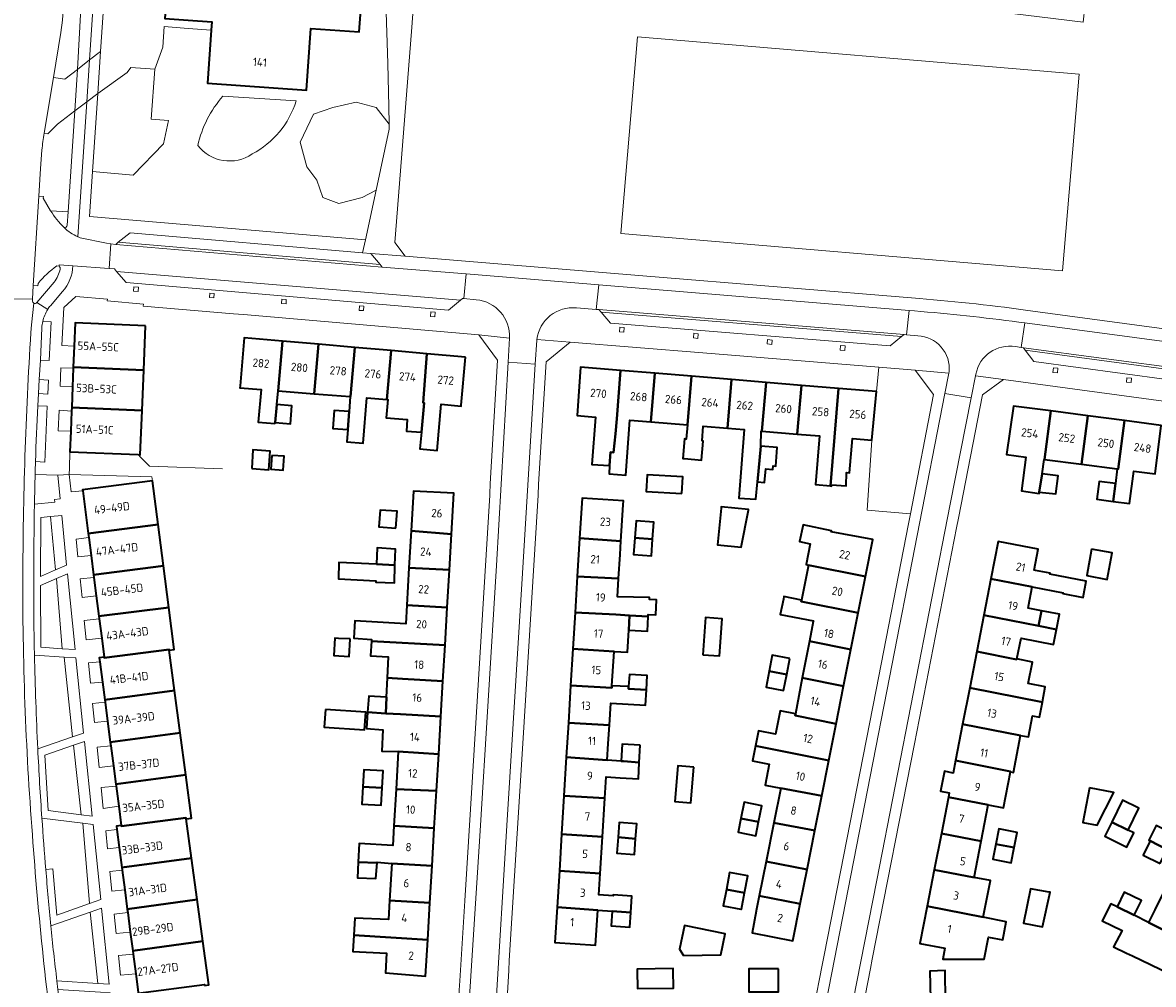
# Model space of a CAD drawing. Extents: x 150256 to 156914, y 461459 to 469481.
# Tile 54 of 256: x 152973 to 153156, y 463790 to 463946. Entities that reach past the tile are written whole.
import ezdxf
from ezdxf.enums import TextEntityAlignment as Align

# ---------------------------------------------------------------- set-up
doc = ezdxf.new("R2010")
doc.units = 0
doc.header["$LTSCALE"] = 0.75
for name, color, linetype, lineweight in [('B-RO-GR-BEPLANTING_CULTUUR_BODEMBEDEKKER-GV', 251, 'CONTINUOUS', 18), ('B-RO-GR-BEPLANTING_CULTUUR_HEESTERS-GV', 251, 'CONTINUOUS', 18), ('B-RO-GR-GROENVOORZIENING-GV', 251, 'CONTINUOUS', 18), ('B-RO-IE-TERREINAFSCHEIDING_KUNSTMATIG_HEKWERK-G', 251, 'IE-TERREINAFSCHEIDING-KUNSTMATIG', 18), ('B-RO-OG-BEBOUWING-GV', 6, 'CONTINUOUS', 35), ('B-RO-OG-BEBOUWING-T18', 1, 'CONTINUOUS', 18), ('B-RO-OG-TERREIN_CULTUURSCHEIDING-GV', 251, 'CONTINUOUS', 18), ('B-RO-VH-VERHARDING_ASFALT-GV', 251, 'CONTINUOUS', 18), ('B-RO-VH-VERHARDING_BETONSTRAATSTEEN-GV', 251, 'CONTINUOUS', 18), ('B-RO-VH-VERHARDING_STRAATBAKSTEEN-GV', 251, 'CONTINUOUS', 18), ('B-RO-VH-VERHARDING_TEGEL-GV', 251, 'CONTINUOUS', 18)]:
    doc.layers.add(name, color=color, linetype=linetype, lineweight=lineweight)
doc.styles.add('NLCS-ISO-M200-T18', font='NLCS-ISO.ttf', dxfattribs={"height": 360})
doc.linetypes.add('IE-TERREINAFSCHEIDING-KUNSTMATIG', pattern='A,4,[82,NLCS.SHX,S=0.75,R=90,X=0,Y=0],4,-2', length=10)

msp = doc.modelspace()

# ---------------------------------------------------------------- linework, layer by layer
at = {"layer": 'B-RO-GR-BEPLANTING_CULTUUR_BODEMBEDEKKER-GV'}
msp.add_lwpolyline([(152982.899, 463869.861), (152982.884, 463869.971), (152994.198, 463871.441), (152994.112, 463872.101), (152980.722, 463872.482), (152981.009, 463869.654)], close=True, dxfattribs=at)
at = {"layer": 'B-RO-GR-BEPLANTING_CULTUUR_HEESTERS-GV'}
for points in [[(152976.276, 463896.222), (152976.036, 463891.018), (152977.476, 463890.924), (152977.756, 463897.229), (152976.419, 463897.276)], [(152975.24, 463874.587), (152976.782, 463874.499), (152977.138, 463883.553), (152975.621, 463883.604)], [(152975.078, 463867.672), (152978.364, 463868.005), (152978.307, 463868.454), (152979.228, 463868.529), (152978.842, 463872.358), (152975.184, 463872.498)]]:
    msp.add_lwpolyline(points, dxfattribs=at)
for points in [[(152976.419, 463897.276, 0.0429341), (152976.276, 463896.222)], [(152975.621, 463883.604, 0.0052078), (152975.24, 463874.587)], [(152975.184, 463872.498, 0.0016569), (152975.078, 463867.672)]]:
    msp.add_lwpolyline(points, format="xyb", dxfattribs=at)
for points in [[(153117.003, 463866.099), (153120.699, 463885.425), (153117.746, 463889.354), (153111.845, 463889.839), (153111.483, 463885.916), (153110.755, 463878.018), (153110.001, 463866.707)], [(152975.862, 463887.84), (152975.734, 463885.61), (152977.215, 463885.509), (152977.323, 463887.769)], [(152977.692, 463865.68), (152978.489, 463857.014), (152980.28, 463857.785), (152979.485, 463865.845)], [(152979.561, 463844.263), (152981.644, 463844.122), (152980.407, 463856.385), (152978.654, 463855.628)], [(152979.885, 463842.896), (152981.234, 463829.972), (152983.033, 463830.583), (152981.78, 463842.768)], [(152982.616, 463817.37), (152984.432, 463817.14), (152983.183, 463829.245), (152981.386, 463828.627)], [(152982.918, 463815.984), (152983.999, 463802.986), (152985.815, 463803.625), (152984.564, 463815.774)], [(152985.359, 463790.034), (152987.198, 463789.913), (152985.947, 463802.264), (152984.078, 463801.61)]]:
    msp.add_lwpolyline(points, close=True, dxfattribs=at)
at = {"layer": 'B-RO-GR-GROENVOORZIENING-GV'}
for points in [[(152991.19, 463902.891), (152991.13, 463902.184), (152991.856, 463902.123), (152991.915, 463902.83)], [(153003.476, 463901.835), (153003.436, 463901.133), (153004.155, 463901.093), (153004.194, 463901.794)], [(153015.172, 463900.857), (153015.118, 463900.161), (153015.826, 463900.107), (153015.879, 463900.802)], [(153027.717, 463899.809), (153027.666, 463899.066), (153028.4, 463899.016), (153028.45, 463899.758)], [(153039.273, 463898.817), (153039.229, 463898.074), (153039.948, 463898.031), (153039.992, 463898.774)], [(153070.557, 463895.553), (153070.596, 463896.304), (153069.886, 463896.342), (153069.846, 463895.591)], [(153081.895, 463895.347), (153081.821, 463894.593), (153082.538, 463894.523), (153082.612, 463895.276)], [(153093.851, 463894.331), (153093.776, 463893.617), (153094.53, 463893.538), (153094.605, 463894.252)], [(153105.682, 463893.374), (153105.61, 463892.621), (153106.354, 463892.549), (153106.427, 463893.302)], [(153140.079, 463889.022), (153140.798, 463888.933), (153140.891, 463889.69), (153140.172, 463889.779)], [(153151.99, 463887.437), (153152.727, 463887.355), (153152.805, 463888.06), (153152.068, 463888.142)]]:
    msp.add_lwpolyline(points, close=True, dxfattribs=at)
at = {"layer": 'B-RO-IE-TERREINAFSCHEIDING_KUNSTMATIG_HEKWERK-G'}
for points in [[(153111.845, 463889.839), (153111.483, 463885.916)], [(153110.001, 463866.707), (153110.755, 463878.018)], [(152991.86, 463875.704), (152992.317, 463875.234)], [(152992.317, 463875.234), (152993.336, 463874.186)], [(152993.336, 463874.186), (152993.707, 463873.805), (153005.524, 463873.373)]]:
    msp.add_lwpolyline(points, dxfattribs=at)
at = {"layer": 'B-RO-OG-BEBOUWING-GV'}
for points in [[(153028.469, 463954.886), (153016.897, 463955.721), (153017.068, 463958.081), (153009.18, 463958.65), (153010.26, 463972.919), (153000, 463973.696), (152998.291, 463973.786), (152998.258, 463973.356), (152997.033, 463957.181), (152996.732, 463953.207), (152996.212, 463946.343), (153000, 463946.068), (153003.827, 463945.791), (153003.729, 463944.436), (153003.11, 463935.864), (153019.127, 463934.708), (153019.85, 463944.73), (153027.696, 463944.163)], [(152993.055, 463896.57), (152981.648, 463897.023), (152981.499, 463893.263), (152981.363, 463889.844), (152992.771, 463889.391)], [(153015.232, 463894.079), (153009.049, 463894.617), (153008.374, 463886.851), (153008.343, 463886.498), (153011.796, 463886.232), (153011.337, 463880.956), (153014.038, 463880.722), (153014.055, 463880.911), (153014.087, 463880.908), (153014.34, 463883.823), (153014.531, 463886.022)], [(153021.103, 463893.569), (153015.232, 463894.079), (153014.531, 463886.022), (153020.408, 463885.569)], [(153026.974, 463893.059), (153021.103, 463893.569), (153020.408, 463885.569), (153026.226, 463885.121), (153026.284, 463885.117)], [(153032.845, 463892.548), (153026.974, 463893.059), (153026.284, 463885.117), (153026.226, 463885.121), (153026.049, 463882.694), (153025.834, 463879.754), (153025.689, 463877.774), (153028.352, 463877.569), (153028.918, 463884.914), (153032.157, 463884.627)], [(153038.628, 463892.045), (153032.845, 463892.548), (153032.157, 463884.627), (153032.319, 463884.613), (153032.075, 463881.672), (153035.482, 463881.389), (153035.327, 463879.516), (153037.759, 463879.314), (153038.183, 463884.093), (153038.028, 463884.106)], [(153044.899, 463891.5), (153038.628, 463892.045), (153038.028, 463884.106), (153038.183, 463884.093), (153037.759, 463879.314), (153037.522, 463876.638), (153040.326, 463876.394), (153040.974, 463883.845), (153044.209, 463883.559), (153044.224, 463883.734)], [(152981.363, 463889.844), (152981.357, 463889.695), (152981.237, 463886.675), (152981.104, 463883.321), (152992.512, 463882.868), (152992.771, 463889.391)], [(153068.259, 463873.936), (153068.392, 463876.077), (153068.907, 463876.03), (153069.186, 463879.058), (153069.407, 463881.494), (153070.043, 463889.345), (153063.513, 463889.885), (153063.018, 463882.031), (153065.96, 463881.783), (153065.385, 463874.116)], [(153070.043, 463889.345), (153069.407, 463881.494), (153069.186, 463879.058), (153068.907, 463876.03), (153068.392, 463876.077), (153068.259, 463873.936), (153068.175, 463872.591), (153070.878, 463872.347), (153071.529, 463881.304), (153074.92, 463881.03), (153075.561, 463888.888)], [(153075.561, 463888.888), (153074.92, 463881.03), (153080.863, 463880.55), (153081.521, 463888.395)], [(153087.34, 463879.986), (153087.976, 463887.861), (153081.521, 463888.395), (153080.863, 463880.55), (153080.667, 463878.217), (153080.405, 463878.235), (153080.134, 463875.073), (153080.401, 463875.048), (153083.118, 463874.794), (153083.405, 463877.856), (153083.27, 463877.91), (153083.431, 463880.315)], [(153087.976, 463887.861), (153087.34, 463879.986), (153090.024, 463879.761), (153089.187, 463868.666), (153091.917, 463868.503), (153092.215, 463871.314), (153092.756, 463877.071), (153092.831, 463879.525), (153092.894, 463879.519), (153093.634, 463887.393)], [(153093.634, 463887.393), (153092.894, 463879.519), (153098.628, 463879.038), (153099.354, 463886.92)], [(153099.354, 463886.92), (153098.628, 463879.038), (153102.24, 463878.734), (153101.599, 463870.844), (153104.017, 463870.629), (153105.334, 463886.425)], [(153105.334, 463886.425), (153104.017, 463870.629), (153104.198, 463870.613), (153104.214, 463870.804), (153106.558, 463870.639), (153106.622, 463872.802), (153107.108, 463872.759), (153107.577, 463878.285), (153110.755, 463878.018), (153111.483, 463885.916)], [(152980.951, 463879.48), (152980.819, 463876.142), (152991.86, 463875.704), (152992.227, 463875.69), (152992.512, 463882.868), (152981.104, 463883.321), (152981.081, 463882.741)], [(153014.087, 463880.908), (153016.534, 463880.702), (153016.779, 463883.618), (153014.34, 463883.823)], [(153026.049, 463882.694), (153023.655, 463882.869), (153023.431, 463879.929), (153025.834, 463879.754)], [(153137.867, 463869.632), (153138.327, 463872.577), (153138.674, 463874.92), (153138.708, 463874.915), (153139.734, 463882.767), (153133.685, 463883.557), (153132.56, 463875.713), (153135.673, 463875.309), (153134.976, 463869.848), (153137.867, 463869.415)], [(153144.676, 463874.14), (153145.7, 463881.989), (153139.734, 463882.767), (153138.708, 463874.915)], [(153151.666, 463881.21), (153145.7, 463881.989), (153144.676, 463874.14), (153150.474, 463873.389), (153150.642, 463873.367)], [(153150.474, 463873.389), (153150.215, 463871.014), (153150.197, 463871.016), (153149.824, 463868.121), (153152.485, 463867.778), (153153.203, 463873.034), (153156.61, 463872.592), (153157.632, 463880.431), (153151.666, 463881.21), (153150.642, 463873.367)], [(153010.266, 463873.435), (153013.033, 463873.247), (153013.238, 463876.271), (153010.471, 463876.464)], [(153013.532, 463875.575), (153013.393, 463873.32), (153015.381, 463873.197), (153015.521, 463875.452)], [(153092.756, 463877.071), (153092.215, 463871.314), (153093.35, 463871.206), (153093.54, 463873.395), (153094.675, 463873.314), (153094.756, 463873.908), (153095.161, 463873.854), (153095.405, 463876.827)], [(153079.964, 463869.427), (153080.104, 463872.123), (153074.313, 463872.423), (153074.173, 463869.727)], [(153138.327, 463872.577), (153137.867, 463869.632), (153140.543, 463869.334), (153140.922, 463872.28)], [(152983.788, 463862.944), (152995.104, 463864.399), (152994.198, 463871.441), (152982.884, 463869.971), (152982.899, 463869.861)], [(153150.197, 463871.016), (153147.536, 463871.36), (153147.162, 463868.465), (153149.824, 463868.121)], [(153042.654, 463862.838), (153043.041, 463869.432), (153036.464, 463869.777), (153036.089, 463863.332)], [(153070.467, 463867.589), (153070.507, 463868.223), (153063.793, 463868.663), (153063.396, 463862.162), (153070.095, 463861.664)], [(153033.632, 463863.798), (153033.827, 463866.525), (153031.059, 463866.723), (153030.864, 463863.995)], [(153086.302, 463867.044), (153085.726, 463861.1), (153089.589, 463860.726), (153090.75, 463866.711), (153090.765, 463866.789), (153086.319, 463867.22)], [(153072.325, 463862.209), (153075.221, 463861.994), (153075.428, 463864.779), (153072.532, 463864.994)], [(152983.788, 463862.944), (152983.876, 463862.263), (152984.247, 463859.375), (152984.652, 463856.227), (152995.967, 463857.682), (152995.104, 463864.399)], [(153042.654, 463862.838), (153036.089, 463863.332), (153035.742, 463857.367), (153042.313, 463857.026)], [(153109.716, 463855.977), (153110.903, 463861.927), (153104.143, 463863.18), (153104.173, 463863.341), (153099.586, 463864.317), (153099.01, 463861.612), (153100.74, 463861.261), (153100.092, 463857.897), (153100.499, 463857.816)], [(153063.396, 463862.162), (153063.019, 463855.979), (153069.716, 463855.621), (153069.96, 463859.511), (153070.095, 463861.664)], [(153075.221, 463861.994), (153072.325, 463862.209), (153072.125, 463859.509), (153075.021, 463859.294)], [(153130.036, 463855.58), (153136.713, 463854.262), (153141.715, 463853.3), (153141.695, 463853.193), (153144.957, 463852.565), (153145.463, 463855.196), (153139.568, 463856.33), (153139.604, 463856.517), (153137.242, 463856.95), (153137.015, 463856.992), (153137.673, 463860.365), (153131.215, 463861.625)], [(153030.503, 463857.947), (153033.466, 463857.785), (153033.54, 463860.391), (153030.61, 463860.589)], [(153146.342, 463860.384), (153145.544, 463856.141), (153148.882, 463855.492), (153149.666, 463859.789)], [(152985.092, 463852.808), (152985.516, 463849.51), (152996.831, 463850.965), (152995.967, 463857.682), (152984.652, 463856.227), (152984.708, 463855.794)], [(153033.466, 463857.785), (153030.503, 463857.947), (153024.373, 463858.253), (153024.317, 463855.594), (153030.395, 463855.275), (153030.385, 463855.023), (153033.385, 463854.929)], [(153035.742, 463857.367), (153035.39, 463851.318), (153041.954, 463850.92), (153042.313, 463857.026)], [(153099.312, 463852.107), (153099.268, 463851.898), (153108.532, 463850.05), (153109.716, 463855.977), (153100.499, 463857.816), (153100.442, 463857.531)], [(153071.473, 463849.661), (153074.502, 463849.496), (153074.517, 463849.779), (153075.733, 463849.725), (153075.869, 463852.157), (153074.733, 463852.211), (153074.733, 463852.536), (153069.53, 463852.667), (153069.716, 463855.621), (153063.019, 463855.979), (153062.663, 463850.142), (153069.242, 463849.783)], [(153130.036, 463855.58), (153128.887, 463849.691), (153137.752, 463847.962), (153138.224, 463850.417), (153136.042, 463850.843), (153136.105, 463851.165), (153136.713, 463854.262)], [(153099.312, 463852.107), (153096.495, 463852.694), (153096.412, 463852.299), (153095.893, 463849.831), (153101.273, 463848.777), (153101.25, 463848.661), (153100.623, 463845.464), (153107.349, 463844.122), (153108.532, 463850.05), (153099.268, 463851.898)], [(152985.516, 463849.51), (152985.569, 463849.096), (152985.973, 463845.955), (152986.365, 463842.907), (152986.38, 463842.793), (152996.893, 463844.145), (152996.908, 463844.031), (152997.71, 463844.134), (152996.831, 463850.965)], [(153041.954, 463850.92), (153035.39, 463851.318), (153035.215, 463848.308), (153026.991, 463848.767), (153026.834, 463845.953), (153029.676, 463845.777), (153029.661, 463845.496), (153041.597, 463844.834)], [(153071.473, 463849.661), (153069.242, 463849.783), (153062.663, 463850.142), (153062.302, 463844.223), (153068.975, 463843.835), (153071.174, 463843.707), (153071.381, 463847.266)], [(153137.752, 463847.962), (153140.635, 463847.399), (153141.114, 463849.853), (153138.224, 463850.417)], [(153074.502, 463849.496), (153071.473, 463849.661), (153071.381, 463847.266), (153074.381, 463847.103)], [(153083.343, 463843.289), (153086.081, 463843.097), (153086.502, 463849.102), (153083.764, 463849.294)], [(153134.209, 463842.605), (153134.94, 463845.963), (153140.157, 463844.946), (153140.635, 463847.399), (153137.752, 463847.962), (153128.887, 463849.691), (153127.738, 463843.802), (153134.195, 463842.543)], [(153026.241, 463845.842), (153024.312, 463845.925), (153023.727, 463845.951), (153023.565, 463843.167), (153026.084, 463843.005), (153026.24, 463845.823)], [(153041.254, 463838.984), (153041.597, 463844.834), (153029.661, 463845.496), (153029.534, 463843.111), (153032.369, 463842.952), (153032.233, 463839.552), (153034.698, 463839.408)], [(153100.623, 463845.464), (153099.458, 463839.534), (153106.167, 463838.194), (153107.349, 463844.122)], [(152985.653, 463842.149), (152986.085, 463838.858), (152986.463, 463835.977), (152997.775, 463837.474), (152996.908, 463844.031), (152996.893, 463844.145), (152986.38, 463842.793), (152986.365, 463842.907), (152985.567, 463842.805)], [(153068.623, 463838.228), (153068.975, 463843.835), (153062.302, 463844.223), (153061.942, 463838.316), (153068.605, 463837.936)], [(153097.428, 463842.686), (153094.576, 463843.2), (153094.089, 463840.606), (153096.936, 463840.07)], [(153126.589, 463837.913), (153138.364, 463835.616), (153138.378, 463835.686), (153138.833, 463838.067), (153136.075, 463838.605), (153136.759, 463842.108), (153134.209, 463842.605), (153134.195, 463842.543), (153127.738, 463843.802)], [(153094.089, 463840.606), (153093.602, 463838.011), (153096.448, 463837.476), (153096.936, 463840.07)], [(153040.918, 463833.269), (153041.254, 463838.984), (153034.698, 463839.408), (153032.233, 463839.552), (153032.061, 463836.401), (153032.132, 463836.396), (153032.008, 463833.791), (153034.363, 463833.653)], [(153071.324, 463838.142), (153071.3, 463837.783), (153074.209, 463837.617), (153074.36, 463839.923), (153071.453, 463840.113)], [(153099.458, 463839.534), (153098.358, 463833.717), (153098.299, 463833.43), (153104.951, 463832.103), (153106.167, 463838.194)], [(152986.512, 463835.607), (152986.915, 463832.536), (152987.359, 463829.15), (152998.679, 463830.648), (152997.775, 463837.474), (152986.463, 463835.977)], [(153074.209, 463837.617), (153071.3, 463837.783), (153071.324, 463838.142), (153068.623, 463838.228), (153068.605, 463837.936), (153061.942, 463838.316), (153061.573, 463832.274), (153068.224, 463831.876), (153068.449, 463835.46), (153074.044, 463835.094)], [(153125.441, 463832.024), (153134.833, 463830.192), (153134.837, 463830.215), (153136.088, 463829.976), (153136.74, 463833.384), (153137.895, 463833.163), (153138.364, 463835.616), (153126.589, 463837.913)], [(153029.053, 463833.964), (153032.008, 463833.791), (153032.132, 463836.396), (153032.061, 463836.401), (153029.265, 463836.587)], [(153022.232, 463834.442), (153022.021, 463831.582), (153028.537, 463831.1), (153028.749, 463833.96)], [(153040.918, 463833.269), (153034.363, 463833.653), (153032.008, 463833.791), (153029.053, 463833.964), (153028.846, 463831.319), (153031.531, 463831.141), (153031.355, 463827.666), (153034.01, 463827.59), (153040.562, 463827.203)], [(153091.893, 463828.512), (153103.769, 463826.176), (153104.951, 463832.103), (153098.299, 463833.43), (153098.358, 463833.717), (153095.899, 463834.207), (153095.146, 463830.43), (153092.385, 463830.981)], [(153061.573, 463832.274), (153061.232, 463826.688), (153067.867, 463826.22), (153068.038, 463828.906), (153068.224, 463831.876)], [(153134.833, 463830.192), (153125.441, 463832.024), (153124.292, 463826.135), (153133.192, 463824.399), (153133.174, 463824.306), (153133.666, 463824.21)], [(152987.359, 463829.15), (152987.442, 463828.519), (152987.866, 463825.289), (152988.255, 463822.323), (152999.582, 463823.822), (152998.679, 463830.648)], [(153073.193, 463828.644), (153070.28, 463828.792), (153070.141, 463826.06), (153070.489, 463826.036), (153073.051, 463825.856)], [(153103.769, 463826.176), (153091.893, 463828.512), (153091.408, 463826.079), (153094.078, 463825.546), (153093.44, 463822.183), (153095.97, 463821.701), (153102.623, 463820.435)], [(153033.656, 463821.498), (153040.212, 463821.232), (153040.562, 463827.203), (153034.01, 463827.59)], [(153061.232, 463826.688), (153060.851, 463820.429), (153067.481, 463820.037), (153067.697, 463823.488), (153069.97, 463823.363), (153072.916, 463823.201), (153073.051, 463825.856), (153070.489, 463826.036), (153070.141, 463826.06), (153067.867, 463826.22)], [(153133.174, 463824.306), (153133.192, 463824.399), (153124.292, 463826.135), (153123.901, 463824.132), (153122.488, 463824.407), (153121.863, 463821.202), (153123.276, 463820.926), (153123.143, 463820.246), (153129.599, 463818.973), (153132.041, 463818.497)], [(153031.391, 463821.733), (153031.543, 463824.481), (153028.411, 463824.655), (153028.259, 463821.918)], [(153081.909, 463825.102), (153079.288, 463825.321), (153078.804, 463819.531), (153081.425, 463819.312)], [(152988.725, 463818.742), (152989.132, 463815.64), (152989.151, 463815.496), (152999.613, 463816.869), (152999.631, 463816.725), (153000.506, 463816.841), (152999.582, 463823.822), (152988.255, 463822.323), (152988.296, 463822.014)], [(153031.391, 463821.733), (153028.259, 463821.918), (153028.103, 463819.096), (153031.236, 463818.923)], [(153040.212, 463821.232), (153033.656, 463821.498), (153033.312, 463815.575), (153039.856, 463815.173)], [(153102.623, 463820.435), (153095.97, 463821.701), (153094.849, 463816.081), (153101.505, 463814.834)], [(153145.981, 463821.731), (153144.919, 463816.136), (153147.262, 463815.691), (153149.917, 463820.956)], [(153060.851, 463820.429), (153060.473, 463814.236), (153067.092, 463813.819), (153067.481, 463820.037)], [(153089.532, 463816.761), (153092.396, 463816.214), (153092.929, 463818.8), (153090.073, 463819.389)], [(153128.453, 463813.097), (153129.599, 463818.973), (153123.143, 463820.246), (153121.994, 463814.357)], [(153149.601, 463816.19), (153152.26, 463814.89), (153154.003, 463818.453), (153151.344, 463819.754)], [(152988.802, 463812.091), (152989.233, 463808.809), (153000.508, 463810.363), (152999.631, 463816.725), (152999.613, 463816.869), (152989.151, 463815.496), (152989.132, 463815.64), (152988.35, 463815.537), (152988.426, 463814.963)], [(153030.599, 463809.562), (153030.611, 463809.702), (153032.957, 463809.475), (153039.498, 463809.079), (153039.856, 463815.173), (153033.312, 463815.575), (153033.127, 463812.399), (153027.654, 463812.692), (153027.531, 463809.687)], [(153069.62, 463813.75), (153072.461, 463813.474), (153072.641, 463815.884), (153069.795, 463816.096)], [(153092.396, 463816.214), (153089.532, 463816.761), (153089.076, 463814.543), (153091.931, 463813.955)], [(153093.591, 463809.777), (153100.244, 463808.513), (153101.505, 463814.834), (153094.849, 463816.081)], [(153130.813, 463812.622), (153133.773, 463812.044), (153134.251, 463814.499), (153131.292, 463815.076)], [(153152.26, 463814.89), (153149.601, 463816.19), (153148.47, 463813.879), (153152.046, 463812.118), (153153.188, 463814.436)], [(153169.343, 463813.117), (153163.383, 463815.988), (153161.967, 463813.067), (153156.777, 463815.606), (153155.622, 463813.245), (153155.824, 463813.146), (153158.529, 463811.755), (153160.771, 463810.602), (153160.756, 463810.57), (153166.692, 463807.675)], [(153067.092, 463813.819), (153060.473, 463814.236), (153060.109, 463808.266), (153066.717, 463807.833)], [(153072.461, 463813.474), (153069.62, 463813.75), (153069.425, 463811.147), (153072.271, 463810.934)], [(153128.453, 463813.097), (153121.994, 463814.357), (153120.846, 463808.468), (153127.304, 463807.208), (153127.309, 463807.233)], [(153157.423, 463809.47), (153158.529, 463811.755), (153155.824, 463813.146), (153154.679, 463810.821)], [(153133.773, 463812.044), (153130.813, 463812.622), (153130.335, 463810.167), (153133.294, 463809.59)], [(152990.115, 463802.081), (153001.434, 463803.641), (153000.508, 463810.363), (152989.233, 463808.809), (152989.289, 463808.379), (152989.701, 463805.236)], [(153030.599, 463809.562), (153027.531, 463809.687), (153027.429, 463807.173), (153030.389, 463807.022)], [(153032.609, 463803.492), (153039.147, 463803.098), (153039.498, 463809.079), (153032.957, 463809.475)], [(153100.244, 463808.513), (153093.591, 463809.777), (153092.487, 463804.245), (153099.128, 463802.92)], [(153068.681, 463801.771), (153071.674, 463801.56), (153071.858, 463804.18), (153068.843, 463804.393), (153068.83, 463804.215), (153066.501, 463804.379), (153066.717, 463807.833), (153060.109, 463808.266), (153059.751, 463802.401), (153066.345, 463801.936)], [(153087.179, 463805.287), (153090.116, 463804.718), (153090.671, 463807.465), (153087.699, 463808.006)], [(153120.846, 463808.468), (153119.697, 463802.579), (153128.78, 463800.807), (153129.933, 463806.721), (153127.309, 463807.233), (153127.304, 463807.208)], [(153090.116, 463804.718), (153087.179, 463805.287), (153086.671, 463802.628), (153089.535, 463802.087), (153089.595, 463802.076)], [(153092.021, 463801.826), (153092.011, 463801.773), (153091.364, 463798.245), (153097.934, 463796.939), (153099.128, 463802.92), (153092.487, 463804.245)], [(153138.356, 463799.211), (153138.385, 463799.206), (153139.606, 463804.816), (153139.458, 463804.843), (153136.452, 463805.392), (153135.285, 463799.796)], [(153150.475, 463802.478), (153153.222, 463801.089), (153154.439, 463803.497), (153151.629, 463804.857)], [(153161.458, 463796.926), (153164.077, 463802.304), (153158.131, 463805.157), (153156.589, 463801.978), (153155.58, 463799.897)], [(152990.187, 463801.536), (152990.607, 463798.334), (152990.998, 463795.353), (153002.361, 463796.919), (153001.434, 463803.641), (152990.115, 463802.081)], [(153026.815, 463797.889), (153038.797, 463797.136), (153039.147, 463803.098), (153032.609, 463803.492), (153032.431, 463800.431), (153026.982, 463800.598)], [(153066.345, 463801.936), (153059.751, 463802.401), (153059.403, 463796.7), (153065.944, 463796.239)], [(153128.78, 463800.807), (153119.697, 463802.579), (153118.518, 463796.535), (153122.552, 463795.748), (153122.25, 463793.991), (153128.913, 463793.991), (153129.613, 463797.551), (153131.935, 463797.113), (153132.509, 463800.024), (153128.771, 463800.761)], [(153158.898, 463791.67), (153161.458, 463796.926), (153155.58, 463799.897), (153153.222, 463801.089), (153150.475, 463802.478), (153149.447, 463802.967), (153148.047, 463800.186), (153151.271, 463798.648), (153149.908, 463795.971), (153151.996, 463794.972), (153152.966, 463794.508)], [(153071.674, 463801.56), (153068.681, 463801.771), (153068.513, 463799.386), (153071.506, 463799.176)], [(153080.214, 463794.598), (153086.265, 463794.683), (153086.959, 463798.068), (153080.382, 463799.416), (153079.597, 463795.581)], [(153002.644, 463789.738), (153003.339, 463789.823), (153002.361, 463796.919), (152990.998, 463795.353), (152991.072, 463794.788), (152991.488, 463791.615), (152991.88, 463788.625), (152991.899, 463788.481), (153002.625, 463789.882)], [(153038.797, 463797.136), (153026.815, 463797.889), (153026.65, 463795.205), (153032.112, 463794.944), (153031.928, 463791.788), (153038.45, 463791.223)], [(153078.536, 463792.176), (153078.532, 463792.445), (153072.694, 463792.365), (153072.699, 463792.068), (153072.748, 463789.257), (153078.585, 463789.283)], [(153095.63, 463792.393), (153090.818, 463792.403), (153090.811, 463788.686), (153095.622, 463788.676)], [(153120.449, 463775.482), (153126.443, 463775.596), (153126.347, 463782.28), (153122.718, 463782.188), (153122.611, 463792.152), (153120.108, 463792.048), (153120.213, 463787.556), (153120.287, 463784.393), (153120.345, 463782.128)]]:
    msp.add_lwpolyline(points, close=True, dxfattribs=at)
at = {"layer": 'B-RO-OG-TERREIN_CULTUURSCHEIDING-GV'}
for points in [[(152982.155, 463980.728), (152981.818, 463976.672), (152981.374, 463970.902), (152980.887, 463964.566), (152980.069, 463952.534), (152979.627, 463946.071), (152979.361, 463944.085), (152978.153, 463936.758), (152980.006, 463936.494), (152982.063, 463938.064), (152983.531, 463964.804), (152984.779, 463980.108)], [(153171.369, 463961.205), (153148.981, 463964.607), (153147.113, 463977.047), (153146.137, 463964.955), (153145.907, 463963.372), (153146.23, 463959.838), (153145.251, 463948.22), (153144.946, 463945.739), (153081.715, 463953.514), (153083.069, 463955.866), (153077.586, 463956.54), (153076.233, 463954.188), (153073.213, 463948.936), (153037.081, 463952.147), (153036.739, 463952.177), (153036.134, 463944.247), (153033.434, 463910.081), (153035.125, 463907.851), (153073.66, 463904.647), (153118.446, 463900.972)], [(153136.789, 463898.954), (153162.915, 463895.431), (153171.369, 463961.205)], [(153028.469, 463954.886), (153027.696, 463944.163), (153019.85, 463944.73), (153019.127, 463934.708), (153003.11, 463935.864), (153003.729, 463944.436), (153000, 463944.726), (152996.112, 463945.028), (152995.859, 463941.693), (152994.601, 463938.124), (152993.974, 463930.04), (152996.805, 463929.825), (152995.974, 463926.023), (152991.041, 463920.955), (152984.492, 463921.545), (152983.999, 463914.243), (153028.679, 463910.464), (153030.408, 463918.518), (153028.176, 463917.332), (153024.389, 463916.358), (153021.792, 463917.331), (153020.818, 463920.145), (153019.195, 463922.308), (153018.113, 463926.312), (153020.277, 463930.856), (153023.415, 463931.939), (153027.202, 463932.805), (153030.448, 463931.939), (153032.524, 463929.24), (153032.483, 463932.082), (153032.325, 463939.063), (153032.007, 463949.06)], [(153017.459, 463933.014), (153005.613, 463933.741)], [(153005.613, 463933.741), (153017.459, 463933.014)], [(152976.276, 463925.032), (152976.051, 463922.04), (152975.793, 463917.576), (152976.525, 463917.52), (152976.504, 463917.23), (152977.7, 463915.207), (152980.522, 463915.04), (152981.624, 463931.403), (152978.794, 463929.247), (152977.252, 463927.671), (152976.667, 463927.771)], [(152975.611, 463828.063), (152981.234, 463829.972), (152979.885, 463842.896), (152975.058, 463843.223)], [(152983.999, 463802.986), (152982.918, 463815.984), (152976.284, 463816.828)], [(152976.914, 463808.486), (152978.038, 463808.585), (152978.696, 463801.119), (152983.999, 463802.986)], [(152978.716, 463790.472), (152985.359, 463790.034), (152984.078, 463801.61), (152977.737, 463799.391)]]:
    msp.add_lwpolyline(points, dxfattribs=at)
for points in [[(153070.057, 463911.488), (153141.647, 463905.455), (153144.334, 463937.342), (153072.744, 463943.375)], [(153070.057, 463911.488), (153072.744, 463943.375), (153144.334, 463937.342), (153141.647, 463905.455)], [(152984.492, 463921.545), (152991.041, 463920.955), (152995.974, 463926.023), (152996.805, 463929.825), (152993.974, 463930.04), (152994.601, 463938.124), (152990.695, 463938.427), (152990.093, 463937.58), (152985.348, 463934.205)], [(153030.408, 463918.518), (153032.536, 463928.432), (153032.524, 463929.24), (153030.448, 463931.939), (153027.202, 463932.805), (153023.415, 463931.939), (153020.277, 463930.856), (153018.113, 463926.312), (153019.195, 463922.308), (153020.818, 463920.145), (153021.792, 463917.331), (153024.389, 463916.358), (153028.176, 463917.332)], [(152978.489, 463857.014), (152977.692, 463865.68), (152976.117, 463865.535), (152976.044, 463855.96)], [(152976.131, 463844.497), (152979.561, 463844.263), (152978.654, 463855.628), (152976.045, 463854.501)], [(152981.386, 463828.627), (152976.776, 463827.043), (152977.307, 463818.043), (152982.616, 463817.37)]]:
    msp.add_lwpolyline(points, close=True, dxfattribs=at)
for points in [[(153005.613, 463933.741, 0.1291668), (153001.538, 463925.772)], [(153001.538, 463925.772, -0.1291668), (153005.613, 463933.741)], [(153010.336, 463924.4, 0.2027745), (153017.459, 463933.014)], [(153017.459, 463933.014, -0.2027745), (153010.336, 463924.4)], [(152976.667, 463927.771, 0.0200368), (152976.276, 463925.032)], [(153001.538, 463925.772, 0.398043), (153010.336, 463924.4)], [(153010.336, 463924.4, -0.398043), (153001.538, 463925.772)], [(153118.446, 463900.972, -0.0158045), (153136.789, 463898.954)], [(152975.058, 463843.223, 0.004682), (152975.611, 463828.063)], [(152976.284, 463816.828, 0.0035939), (152976.914, 463808.486)], [(152977.737, 463799.391, 0.0077293), (152978.716, 463790.472)]]:
    msp.add_lwpolyline(points, format="xyb", dxfattribs=at)
at = {"layer": 'B-RO-VH-VERHARDING_ASFALT-GV'}
for points in [[(152976.667, 463927.771), (152978.153, 463936.758), (152979.361, 463944.085), (152979.627, 463946.071), (152980.069, 463952.534), (152980.887, 463964.566), (152981.374, 463970.902), (152973.358, 463971.604), (152972.642, 463961.896), (152972.319, 463957.019), (152972.03, 463952.392), (152970.805, 463933.947)], [(152970.075, 463924.231), (152970.044, 463922.705), (152969.594, 463916.762), (152969.192, 463910.477), (152968.586, 463900.999), (152974.755, 463900.899), (152974.888, 463903.112), (152975.793, 463917.576), (152976.051, 463922.04), (152976.276, 463925.032)], [(152981.304, 463906.298), (152979.075, 463906.463), (152979.053, 463906.215)], [(153062.897, 463899.458), (153066.059, 463899.222), (153066.482, 463903.189), (153045.036, 463904.964), (153044.635, 463900.966), (153046.656, 463900.777)], [(152978.266, 463903.628), (152975.479, 463900.314), (152977.22, 463899.217)], [(152977.648, 463899.816), (152979.611, 463902.127)], [(152974.739, 463900.637), (152974.755, 463900.899), (152968.586, 463900.999), (152968.015, 463891.496), (152967.903, 463888.477), (152967.492, 463877.24), (152967.292, 463871.183), (152967.208, 463866.986), (152967.336, 463856.279), (152967.335, 463846.545), (152967.555, 463834.278), (152968.396, 463816.65), (152969.369, 463805.778), (152971.195, 463788.381), (152972.502, 463777.209), (152972.783, 463774.742)], [(152974.576, 463896.725), (152974.962, 463900.247)], [(152974.962, 463900.247), (152974.576, 463896.725)], [(152977.22, 463899.217), (152975.479, 463900.314)], [(153117.633, 463898.971), (153116.757, 463899.057), (153116.351, 463895.104), (153118.196, 463894.953)], [(152975.621, 463883.604), (152975.734, 463885.61), (152975.862, 463887.84), (152976.036, 463891.018), (152976.276, 463896.222)], [(153134.001, 463893.189), (153134.927, 463893.06), (153135.515, 463897.046), (153134.525, 463897.169)], [(153052.052, 463894.571), (153051.84, 463890.67), (153056.193, 463890.366), (153056.436, 463894.25), (153056.448, 463894.347)], [(153123.254, 463889.116), (153123.214, 463888.905), (153122.585, 463885.615), (153126.822, 463884.9), (153127.536, 463888.456), (153127.591, 463888.731)], [(152979.753, 463781.814), (152978.856, 463789.078), (152978.716, 463790.472)]]:
    msp.add_lwpolyline(points, dxfattribs=at)
for points in [[(152976.276, 463925.032, -0.0200368), (152976.667, 463927.771)], [(152979.253, 463905.75, -0.1078244), (152978.266, 463903.628)], [(152979.053, 463906.215, -0.3105094), (152979.253, 463905.75)], [(152979.611, 463902.127, 0.1772628), (152981.304, 463906.298)], [(152974.962, 463900.247, -0.2752634), (152974.739, 463900.637)], [(152975.479, 463900.314, -0.3304697), (152974.962, 463900.247)], [(152977.22, 463899.217, -0.0301595), (152977.648, 463899.816)], [(153046.656, 463900.777, -0.4013038), (153052.052, 463894.571)], [(153056.448, 463894.347, -0.4043155), (153062.897, 463899.458)], [(152976.419, 463897.276, -0.0860533), (152977.22, 463899.217)], [(153134.525, 463897.169, 0.0120657), (153117.633, 463898.971)], [(152973.193, 463856.637, -0.015091), (152974.576, 463896.725)], [(152974.576, 463896.725, 0.015091), (152973.193, 463856.637)], [(152976.276, 463896.222, -0.0429341), (152976.419, 463897.276)], [(153118.196, 463894.953, -0.4296486), (153123.254, 463889.116)], [(153127.591, 463888.731, -0.4081588), (153134.001, 463893.189)], [(152975.24, 463874.587, -0.0052078), (152975.621, 463883.604)], [(152975.184, 463872.498, -0.0009695), (152975.24, 463874.587)], [(152975.078, 463867.672, -0.0016569), (152975.184, 463872.498)], [(152975.058, 463843.223, -0.0088347), (152975.078, 463867.672)], [(152974.735, 463814.133, -0.020375), (152973.193, 463856.637)], [(152973.193, 463856.637, 0.020375), (152974.735, 463814.133)], [(152975.611, 463828.063, -0.004682), (152975.058, 463843.223)], [(152976.284, 463816.828, -0.0052486), (152975.611, 463828.063)], [(152976.914, 463808.486, -0.0035939), (152976.284, 463816.828)], [(152978.885, 463774.796, -0.0163689), (152974.735, 463814.133)], [(152974.735, 463814.133, 0.0163689), (152978.885, 463774.796)], [(152977.737, 463799.391, -0.0038466), (152976.914, 463808.486)], [(152978.716, 463790.472, -0.0077293), (152977.737, 463799.391)]]:
    msp.add_lwpolyline(points, format="xyb", dxfattribs=at)
for points in [[(153044.102, 463900.715), (153044.429, 463900.985), (153044.635, 463900.966), (153045.036, 463904.964), (153031.399, 463906.085), (152988.24, 463909.753), (152987.462, 463909.828), (152987.202, 463905.859), (152988.052, 463905.771), (152988.389, 463905.372)], [(153066.525, 463899.187), (153115.962, 463895.136), (153116.351, 463895.104), (153116.757, 463899.057), (153066.482, 463903.189), (153066.059, 463899.222)], [(153134.927, 463893.06), (153135.299, 463893.008), (153187.347, 463886.084), (153199.357, 463884.484), (153199.915, 463888.42), (153188, 463890.022), (153135.515, 463897.046)]]:
    msp.add_lwpolyline(points, close=True, dxfattribs=at)
at = {"layer": 'B-RO-VH-VERHARDING_BETONSTRAATSTEEN-GV'}
for points in [[(152981.624, 463931.403), (152983.567, 463932.826), (152984.001, 463939.639), (152982.063, 463938.064)], [(152985.794, 463940.97), (152984.001, 463939.639), (152983.567, 463932.826), (152985.348, 463934.205)], [(152978.153, 463936.758), (152976.667, 463927.771), (152977.252, 463927.671), (152978.794, 463929.247), (152981.624, 463931.403), (152982.063, 463938.064), (152980.006, 463936.494)], [(153029.567, 463908.283), (153028.236, 463908.397), (152990.577, 463911.614), (152988.663, 463910.09), (153031.072, 463906.477)], [(152988.24, 463909.753), (153031.399, 463906.085), (153031.072, 463906.477), (152988.663, 463910.09)], [(152988.389, 463905.372), (152989.917, 463903.559), (153042.157, 463899.101), (153044.102, 463900.715)], [(153115.56, 463894.809), (153115.962, 463895.136), (153066.525, 463899.187), (153066.86, 463898.792)], [(153115.56, 463894.809), (153066.86, 463898.792), (153068.402, 463896.974), (153113.693, 463893.295)], [(153135.299, 463893.008), (153135.596, 463892.616), (153198.788, 463884.063), (153199.357, 463884.484), (153187.347, 463886.084)], [(153187.254, 463884.003), (153196.965, 463882.715), (153198.788, 463884.063), (153135.596, 463892.616), (153136.998, 463890.764)]]:
    msp.add_lwpolyline(points, close=True, dxfattribs=at)
for points in [[(152980.383, 463912.865), (152980.522, 463915.04), (152977.7, 463915.207)], [(152979.053, 463906.215), (152978.686, 463906.264)], [(152975.663, 463903.427), (152975.629, 463903.062), (152974.888, 463903.112), (152974.755, 463900.899), (152974.739, 463900.637)], [(152975.479, 463900.314), (152978.266, 463903.628)]]:
    msp.add_lwpolyline(points, dxfattribs=at)
for points in [[(152977.7, 463915.207, 0.0637201), (152979.876, 463912.472)], [(152979.876, 463912.472, 0.4511907), (152980.383, 463912.865)], [(152978.686, 463906.264, 0.0614257), (152975.663, 463903.427)], [(152978.266, 463903.628, 0.1078244), (152979.253, 463905.75)], [(152979.253, 463905.75, 0.3105094), (152979.053, 463906.215)], [(152974.739, 463900.637, 0.2752634), (152974.962, 463900.247)], [(152974.962, 463900.247, 0.3304697), (152975.479, 463900.314)]]:
    msp.add_lwpolyline(points, format="xyb", dxfattribs=at)
at = {"layer": 'B-RO-VH-VERHARDING_STRAATBAKSTEEN-GV'}
for points in [[(153048.823, 463768.347), (153049.807, 463786.282), (153051.581, 463815.646), (153054.113, 463856.498), (153056.193, 463890.366), (153051.84, 463890.67), (153049.909, 463857.751), (153047.213, 463813.899), (153044.26, 463767.75), (153044.155, 463766.105)], [(153105.125, 463774.099), (153111.522, 463806.79), (153123.43, 463867.693), (153126.822, 463884.9), (153122.585, 463885.615), (153113.594, 463839.594), (153103.352, 463787.093), (153100.68, 463773.472), (153099.691, 463769.014), (153099.383, 463767.623)]]:
    msp.add_lwpolyline(points, dxfattribs=at)
at = {"layer": 'B-RO-VH-VERHARDING_TEGEL-GV'}
for points in [[(152984.779, 463980.108), (152983.531, 463964.804), (152982.063, 463938.064), (152984.001, 463939.639), (152986.307, 463974.593), (152986.749, 463980.67), (152987.03, 463984.49)], [(152987.03, 463984.49), (152986.749, 463980.67), (152986.307, 463974.593), (152984.001, 463939.639), (152985.794, 463940.97), (152986.968, 463958.263), (152987.682, 463970.993), (152988.587, 463982.787), (152988.733, 463984.586)], [(152982.471, 463910.831), (152986.727, 463909.932), (152987.462, 463909.828), (152988.24, 463909.753), (152988.663, 463910.09), (152990.577, 463911.614), (153028.236, 463908.397), (153028.679, 463910.464), (152983.999, 463914.243), (152984.492, 463921.545), (152985.348, 463934.205), (152983.567, 463932.826), (152982.089, 463910.986)], [(152982.089, 463910.986), (152983.567, 463932.826), (152981.624, 463931.403), (152980.522, 463915.04), (152980.383, 463912.865)], [(152977.7, 463915.207), (152976.504, 463917.23), (152976.525, 463917.52), (152975.793, 463917.576), (152974.888, 463903.112), (152975.629, 463903.062), (152975.663, 463903.427)], [(152979.876, 463912.472), (152979.888, 463912.461)], [(152979.888, 463912.461), (152979.876, 463912.472)], [(152978.686, 463906.264), (152979.053, 463906.215), (152979.075, 463906.463), (152981.304, 463906.298), (152987.202, 463905.859), (152987.462, 463909.828), (152986.727, 463909.932), (152982.471, 463910.831)], [(153118.446, 463900.972), (153073.66, 463904.647), (153035.125, 463907.851), (153029.567, 463908.283), (153031.072, 463906.477), (153031.399, 463906.085), (153045.036, 463904.964), (153066.482, 463903.189), (153116.757, 463899.057), (153117.633, 463898.971)], [(153046.656, 463900.777), (153044.635, 463900.966), (153044.429, 463900.985), (153044.102, 463900.715), (153042.157, 463899.101), (152989.917, 463903.559), (152988.389, 463905.372), (152988.052, 463905.771), (152987.202, 463905.859), (152981.304, 463906.298)], [(152975.184, 463872.498), (152978.842, 463872.358), (152980.722, 463872.482), (152980.733, 463873.487), (152980.819, 463876.142), (152980.951, 463879.48), (152978.895, 463879.559), (152979.067, 463882.874), (152981.081, 463882.741), (152981.104, 463883.321), (152981.237, 463886.675), (152979.242, 463886.764), (152979.368, 463889.749), (152981.357, 463889.695), (152981.363, 463889.844), (152981.499, 463893.263), (152979.516, 463893.376), (152979.85, 463899.518), (152981.796, 463901.307), (152986.896, 463900.882), (152986.871, 463900.583), (152992.727, 463900.05), (152992.7, 463899.751), (153007.339, 463898.515), (153008.939, 463898.368), (153047.055, 463895.127), (153052.052, 463894.571)], [(152979.611, 463902.127), (152977.648, 463899.816)], [(153118.196, 463894.953), (153116.351, 463895.104), (153115.962, 463895.136), (153115.56, 463894.809), (153113.693, 463893.295), (153068.402, 463896.974), (153066.86, 463898.792), (153066.525, 463899.187), (153066.059, 463899.222), (153062.897, 463899.458)], [(153251.979, 463880.864), (153242.13, 463882.885), (153231.672, 463885.056), (153218.459, 463887.753), (153217.533, 463887.892), (153217.479, 463887.597), (153217.021, 463887.68), (153215.612, 463887.937), (153214.031, 463888.225), (153212.838, 463888.399), (153210.487, 463888.741), (153210.443, 463888.444), (153195.527, 463890.488), (153194.836, 463890.963), (153194.49, 463891.201), (153188.068, 463892.081), (153169.567, 463894.55), (153166.592, 463894.941), (153165.647, 463895.065), (153164.025, 463895.282), (153162.915, 463895.431), (153136.789, 463898.954)], [(152976.419, 463897.276), (152977.756, 463897.229), (152977.476, 463890.924), (152976.036, 463891.018), (152975.862, 463887.84), (152977.323, 463887.769), (152977.215, 463885.509), (152975.734, 463885.61), (152975.621, 463883.604), (152977.138, 463883.553), (152976.782, 463874.499), (152975.24, 463874.587)], [(153134.525, 463897.169), (153135.515, 463897.046), (153188, 463890.022), (153199.915, 463888.42), (153206.183, 463887.578)], [(153048.805, 463768.139), (153054.279, 463768.162), (153050.755, 463771.809), (153051.909, 463792.125), (153051.999, 463793.742), (153054.117, 463828.022), (153056.66, 463869.13), (153056.722, 463870.909), (153058, 463890.703), (153061.878, 463893.91), (153056.448, 463894.347), (153056.436, 463894.25), (153056.193, 463890.366), (153054.113, 463856.498), (153051.581, 463815.646), (153049.807, 463786.282), (153048.823, 463768.347)], [(153056.448, 463894.347), (153061.878, 463893.91), (153083.332, 463892.181), (153111.845, 463889.839), (153117.746, 463889.354), (153123.214, 463888.905), (153123.254, 463889.116)], [(153204.748, 463883.753), (153199.357, 463884.484), (153198.788, 463884.063), (153196.965, 463882.715), (153187.254, 463884.003), (153136.998, 463890.764), (153135.596, 463892.616), (153135.299, 463893.008), (153134.927, 463893.06), (153134.001, 463893.189)], [(153104.418, 463769.152), (153110.024, 463769.253), (153110.02, 463769.308), (153109.886, 463769.306), (153106.725, 463773.085), (153110.512, 463792.47), (153110.794, 463793.976), (153117.644, 463828.864), (153124.462, 463863.84), (153124.755, 463865.411), (153128.686, 463885.362), (153132.082, 463887.846), (153127.536, 463888.456), (153126.822, 463884.9), (153123.43, 463867.693), (153111.522, 463806.79), (153105.125, 463774.099)], [(153127.591, 463888.731), (153127.536, 463888.456), (153132.082, 463887.846), (153187.07, 463880.442), (153203.543, 463878.27), (153206.347, 463873.063), (153206.343, 463873.055), (153207.618, 463872.432), (153208.548, 463874.336), (153209.668, 463876.563)], [(152991.88, 463788.625), (152991.488, 463791.615), (152988.99, 463791.386), (152988.699, 463794.564), (152991.072, 463794.788), (152990.998, 463795.353), (152990.607, 463798.334), (152988.305, 463798.129), (152987.99, 463801.289), (152990.187, 463801.536), (152990.115, 463802.081), (152989.701, 463805.236), (152987.614, 463805.003), (152987.272, 463808.171), (152989.289, 463808.379), (152989.233, 463808.809), (152988.802, 463812.091), (152986.906, 463811.872), (152986.627, 463814.743), (152988.426, 463814.963), (152988.35, 463815.537), (152989.132, 463815.64), (152988.725, 463818.742), (152986.229, 463818.405), (152985.869, 463821.789), (152988.296, 463822.014), (152988.255, 463822.323), (152987.866, 463825.289), (152985.535, 463825.028), (152985.214, 463828.307), (152987.442, 463828.519), (152987.359, 463829.15), (152986.915, 463832.536), (152984.802, 463832.336), (152984.488, 463835.398), (152986.512, 463835.607), (152986.463, 463835.977), (152986.085, 463838.858), (152984.178, 463838.68), (152983.82, 463841.961), (152985.653, 463842.149), (152985.567, 463842.805), (152986.365, 463842.907), (152985.973, 463845.955), (152983.462, 463845.678), (152983.144, 463848.857), (152985.569, 463849.096), (152985.516, 463849.51), (152985.092, 463852.808), (152982.799, 463852.579), (152982.466, 463855.567), (152984.708, 463855.794), (152984.652, 463856.227), (152984.247, 463859.375), (152982.115, 463859.142), (152981.815, 463861.996), (152983.876, 463862.263), (152983.788, 463862.944), (152982.899, 463869.861), (152981.009, 463869.654), (152980.722, 463872.482), (152978.842, 463872.358), (152979.228, 463868.529), (152978.307, 463868.454), (152978.364, 463868.005), (152975.078, 463867.672)], [(152975.058, 463843.223), (152979.885, 463842.896), (152981.78, 463842.768), (152983.033, 463830.583), (152981.234, 463829.972), (152975.611, 463828.063)], [(152976.284, 463816.828), (152982.918, 463815.984), (152984.564, 463815.774), (152985.815, 463803.625), (152983.999, 463802.986), (152978.696, 463801.119), (152978.038, 463808.585), (152976.914, 463808.486)], [(152977.737, 463799.391), (152984.078, 463801.61), (152985.947, 463802.264), (152987.198, 463789.913), (152985.359, 463790.034), (152978.716, 463790.472), (152978.856, 463789.078), (152985.765, 463788.653), (152987.354, 463788.555), (152988.6, 463776.42), (152986.753, 463775.769), (152981.864, 463774.045), (152980.838, 463781.934), (152979.753, 463781.814)]]:
    msp.add_lwpolyline(points, dxfattribs=at)
for points in [[(153036.739, 463952.177), (153036.879, 463954.008), (153036.9, 463954.277), (153035.061, 463954.41), (153034.693, 463949.019), (153030.756, 463953.218), (153030.834, 463954.715), (153028.932, 463954.853), (153028.785, 463952.308), (153032.007, 463949.06), (153032.325, 463939.063), (153032.483, 463932.082), (153032.524, 463929.24), (153032.536, 463928.432), (153030.408, 463918.518), (153028.679, 463910.464), (153028.236, 463908.397), (153029.567, 463908.283), (153035.125, 463907.851), (153033.434, 463910.081), (153036.134, 463944.247)], [(152991.19, 463902.891), (152991.915, 463902.83), (152991.856, 463902.123), (152991.13, 463902.184)], [(153003.476, 463901.835), (153004.194, 463901.794), (153004.155, 463901.093), (153003.436, 463901.133)], [(153015.172, 463900.857), (153015.879, 463900.802), (153015.826, 463900.107), (153015.118, 463900.161)], [(153027.717, 463899.809), (153028.45, 463899.758), (153028.4, 463899.016), (153027.666, 463899.066)], [(153039.273, 463898.817), (153039.992, 463898.774), (153039.948, 463898.031), (153039.229, 463898.074)], [(153070.557, 463895.553), (153069.846, 463895.591), (153069.886, 463896.342), (153070.596, 463896.304)], [(153047.055, 463895.127), (153050.066, 463890.985), (153048.928, 463870.991), (153048.852, 463869.364), (153048.84, 463869.128), (153046.617, 463833.108), (153044.788, 463803.439), (153043.985, 463790.46), (153043.886, 463788.949), (153042.728, 463770.442), (153039.192, 463766.859), (153044.26, 463767.75), (153047.213, 463813.899), (153049.909, 463857.751), (153051.84, 463890.67), (153052.052, 463894.571)], [(153081.895, 463895.347), (153082.612, 463895.276), (153082.538, 463894.523), (153081.821, 463894.593)], [(153093.851, 463894.331), (153094.605, 463894.252), (153094.53, 463893.538), (153093.776, 463893.617)], [(153105.682, 463893.374), (153106.427, 463893.302), (153106.354, 463892.549), (153105.61, 463892.621)], [(153099.691, 463769.014), (153100.68, 463773.472), (153103.352, 463787.093), (153113.594, 463839.594), (153122.585, 463885.615), (153123.214, 463888.905), (153117.746, 463889.354), (153120.699, 463885.425), (153117.003, 463866.099), (153116.686, 463864.505), (153111.423, 463837.619), (153103.017, 463794.622), (153102.696, 463793.02), (153098.653, 463772.251), (153094.568, 463768.921)], [(153140.079, 463889.022), (153140.172, 463889.779), (153140.891, 463889.69), (153140.798, 463888.933)], [(153151.99, 463887.437), (153152.068, 463888.142), (153152.805, 463888.06), (153152.727, 463887.355)], [(152978.489, 463857.014), (152976.044, 463855.96), (152976.117, 463865.535), (152977.692, 463865.68), (152979.485, 463865.845), (152980.28, 463857.785)], [(152979.561, 463844.263), (152976.131, 463844.497), (152976.045, 463854.501), (152978.654, 463855.628), (152980.407, 463856.385), (152981.644, 463844.122)], [(152982.616, 463817.37), (152977.307, 463818.043), (152976.776, 463827.043), (152981.386, 463828.627), (152983.183, 463829.245), (152984.432, 463817.14)]]:
    msp.add_lwpolyline(points, close=True, dxfattribs=at)
for points in [[(152979.876, 463912.472, -0.0637201), (152977.7, 463915.207)], [(152980.383, 463912.865, -0.4511907), (152979.876, 463912.472)], [(152979.888, 463912.461, 0.0892906), (152982.089, 463910.986)], [(152982.089, 463910.986, -0.0892906), (152979.888, 463912.461)], [(152982.089, 463910.986, 0.0130627), (152982.471, 463910.831)], [(152982.471, 463910.831, -0.0130627), (152982.089, 463910.986)], [(152975.663, 463903.427, -0.0614257), (152978.686, 463906.264)], [(152981.304, 463906.298, -0.1772628), (152979.611, 463902.127)], [(152977.648, 463899.816, 0.0301595), (152977.22, 463899.217)], [(153052.052, 463894.571, 0.4013038), (153046.656, 463900.777)], [(153062.897, 463899.458, 0.4043155), (153056.448, 463894.347)], [(153136.789, 463898.954, 0.0158045), (153118.446, 463900.972)], [(152977.22, 463899.217, 0.0860533), (152976.419, 463897.276)], [(153117.633, 463898.971, -0.0120657), (153134.525, 463897.169)], [(153123.254, 463889.116, 0.4296486), (153118.196, 463894.953)], [(153134.001, 463893.189, 0.4081588), (153127.591, 463888.731)], [(152975.24, 463874.587, 0.0009695), (152975.184, 463872.498)], [(152975.078, 463867.672, 0.0088347), (152975.058, 463843.223)], [(152975.611, 463828.063, 0.0052486), (152976.284, 463816.828)], [(152976.914, 463808.486, 0.0038466), (152977.737, 463799.391)]]:
    msp.add_lwpolyline(points, format="xyb", dxfattribs=at)

# ---------------------------------------------------------------- texts
at = {"layer": 'B-RO-OG-BEBOUWING-T18', "style": 'NLCS-ISO-M200-T18'}
for s, rotation, p in [('141', 355.9, (153011.606, 463939.261)), ('55A-55C', 357.5, (152985.406, 463893.221)), ('282', 354.7, (153011.779, 463890.514)), ('280', 355, (153017.988, 463889.825)), ('278', 355, (153024.282, 463889.277)), ('276', 355, (153029.91, 463888.788)), ('274', 355, (153035.508, 463888.302)), ('272', 355, (153041.697, 463887.764)), ('53B-53C', 357.5, (152985.114, 463886.389)), ('270', 355.3, (153066.441, 463885.629)), ('268', 355.2, (153072.965, 463885.089)), ('266', 355.3, (153078.595, 463884.623)), ('264', 355.3, (153084.514, 463884.134)), ('262', 355.3, (153090.134, 463883.669)), ('260', 355.3, (153096.43, 463883.148)), ('258', 355.3, (153102.435, 463882.651)), ('256', 355.2, (153108.466, 463882.224)), ('51A-51C', 357.5, (152984.831, 463879.78)), ('254', 352.6, (153136.323, 463879.179)), ('252', 352.6, (153142.319, 463878.396)), ('250', 352.5, (153148.658, 463877.569)), ('248', 352.6, (153154.599, 463876.793)), ('49-49D', 7.1, (152987.616, 463867.059)), ('26', 356.7, (153040.264, 463866.214)), ('23', 356.5, (153067.566, 463864.818)), ('47A-47D', 7.1, (152988.444, 463860.354)), ('24', 356.6, (153038.478, 463859.963)), ('21', 356.4, (153065.904, 463858.742)), ('22', 348.7, (153106.338, 463859.491)), ('21', 348.9, (153134.855, 463857.478)), ('45B-45D', 7, (152989.256, 463853.784)), ('22', 356.6, (153038.122, 463853.899)), ('19', 356.5, (153066.819, 463852.57)), ('20', 348.7, (153105.153, 463853.555)), ('19', 348.9, (153133.624, 463851.223)), ('43A-43D', 7.1, (152990.127, 463846.742)), ('20', 356.6, (153037.79, 463848.24)), ('17', 356.5, (153066.461, 463846.702)), ('18', 348.7, (153103.791, 463846.729)), ('17', 348.9, (153132.489, 463845.455)), ('18', 356.6, (153037.406, 463841.687)), ('16', 348.7, (153102.796, 463841.744)), ('41B-41D', 6.4, (152990.403, 463839.551)), ('15', 356.5, (153066.102, 463840.82)), ('15', 348.9, (153131.365, 463839.737)), ('16', 356.6, (153037.092, 463836.35)), ('13', 356.4, (153064.415, 463835.039)), ('14', 348.7, (153101.597, 463835.736)), ('39A-39D', 6.4, (152991.134, 463833.006)), ('13', 348.9, (153130.198, 463833.808)), ('14', 356.6, (153036.717, 463829.965)), ('11', 356.5, (153065.401, 463829.338)), ('12', 348.7, (153100.399, 463829.728)), ('11', 348.9, (153128.934, 463827.384)), ('37B-37D', 6.4, (152991.974, 463825.486)), ('12', 356.6, (153036.372, 463824.086)), ('9', 356.5, (153065.056, 463823.679)), ('10', 348.7, (153099.176, 463823.6)), ('9', 348.9, (153127.849, 463821.869)), ('35A-35D', 6.4, (152992.718, 463818.824)), ('10', 356.6, (153036.028, 463818.218)), ('8', 348.7, (153098.067, 463818.046)), ('7', 356.5, (153064.655, 463817.098)), ('7', 348.9, (153125.259, 463816.723)), ('33B-33D', 7.4, (152992.541, 463812.008)), ('6', 348.7, (153096.917, 463812.282)), ('8', 356.6, (153035.67, 463812.125)), ('5', 356.5, (153064.286, 463811.044)), ('5', 348.9, (153125.482, 463809.839)), ('31A-31D', 7.4, (152993.417, 463805.207)), ('6', 356.6, (153035.328, 463806.294)), ('4', 348.7, (153095.695, 463806.154)), ('3', 356.5, (153063.901, 463804.736)), ('3', 348.9, (153124.389, 463804.282)), ('4', 356.6, (153034.998, 463800.672)), ('1', 356, (153062.198, 463799.982)), ('2', 349.6, (153095.872, 463800.651)), ('29B-29D', 7.4, (152994.24, 463798.821)), ('1', 348.9, (153123.323, 463798.867)), ('2', 356.7, (153036.095, 463794.544)), ('27A-27D', 7.4, (152995.075, 463792.34))]:
    msp.add_text(s, height=1.35, rotation=rotation, dxfattribs=at).set_placement(p, align=Align.MIDDLE)

doc.saveas('drawing.dxf')
